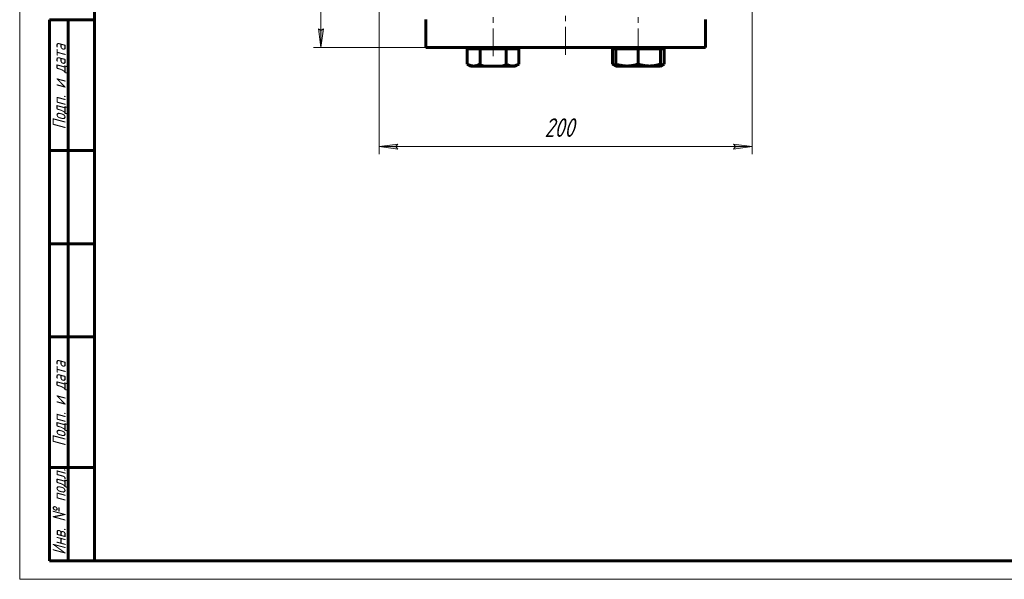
# Model space of a CAD drawing. Header units: millimetres. Extents: x 0 to 594, y 0 to 420.
# Tile 1 of 21: x 0 to 264, y 0 to 150. Entities that reach past the tile are written whole.
import ezdxf

# ---------------------------------------------------------------- set-up
doc = ezdxf.new("R2010")
doc.units = ezdxf.units.MM
for name, pattern in [('K5LT-1', [0]), ('K5LT_AXLED', [12, 7.5, -1.5, 1.5, -1.5]), ('K5LT_BASIC', [0]), ('K5LT_THIN', [0])]:
    doc.linetypes.add(name, pattern=pattern)
doc.layers.add('Системный слой', color=7, linetype='Continuous')
doc.layers.add('Системный слой (1)', color=7, linetype='Continuous', true_color=0x6c6c6c)
doc.styles.add('KDIMTEXTSTYLE', font='txt', dxfattribs={"width": 0.96, "oblique": 15, "height": 5})
doc.styles.add('KTEXTSTYLE', font='txt', dxfattribs={"width": 0.96, "height": 5})
doc.dimstyles.new('KDIMSTYLE (0.50)', dxfattribs={"dimtxt": 5, "dimasz": 1, "dimexe": 2, "dimexo": 0, "dimgap": 1, "dimtad": 1, "dimlfac": 2, "dimtxsty": 'KDIMTEXTSTYLE', "dimsah": 1, "dimcen": 0, "dimdle": 1, "dimadec": 0, "dimazin": 0, "dimtfac": 0.667, "dimtmove": 0, "dimatfit": 3, "dimfxl": 1, "dimtvp": 1, "dimtolj": 1, "dimtzin": 0, "dimarcsym": 0})

# ---------------------------------------------------------------- blocks, each defined once
blk = doc.blocks.new('U19')
at = {"layer": 'Системный слой (1)', "color": 143, "linetype": 'K5LT_BASIC', "lineweight": 60, "true_color": 0x33acca}
for p, q in [((171.73, 137.77), (172.04, 137.88)), ((172.04, 137.88), (172.35, 138.02)), ((172.35, 138.02), (172.66, 138.18))]:
    blk.add_line(p, q, dxfattribs=at)
blk = doc.blocks.new('U20')
at = {"layer": 'Системный слой (1)', "color": 143, "linetype": 'K5LT_BASIC', "lineweight": 60, "true_color": 0x33acca}
for p, q in [((158.8, 138.18), (159.11, 138.02)), ((159.11, 138.02), (159.41, 137.88)), ((159.41, 137.88), (159.73, 137.77))]:
    blk.add_line(p, q, dxfattribs=at)
blk = doc.blocks.new('D3')
at = {"layer": 'Системный слой (1)'}
for points in [[(101.28, 115.39), (100.78, 116.04), (101.28, 116.7), (96.28, 116.04)], [(196.28, 116.04), (191.28, 116.7), (191.78, 116.04), (191.28, 115.39)]]:
    blk.add_hatch(color=7, dxfattribs=at).paths.add_polyline_path(points)
at = {"layer": 'Системный слой (1)', "color": 7, "linetype": 'K5LT_THIN', "lineweight": 18, "true_color": 0xffffff}
for p, q in [((96.28, 180.64), (96.28, 114.04)), ((196.28, 180.64), (196.28, 114.04)), ((96.28, 116.04), (101.28, 116.7)), ((101.28, 116.7), (100.78, 116.04)), ((191.78, 116.04), (191.28, 116.7)), ((191.28, 116.7), (196.28, 116.04)), ((101.28, 115.39), (96.28, 116.04)), ((100.78, 116.04), (101.28, 115.39)), ((196.28, 116.04), (191.28, 115.39)), ((191.28, 115.39), (191.78, 116.04))]:
    blk.add_line(p, q, dxfattribs=at)
blk.add_wipeout([(140.61, 117.04), (140.61, 124.43), (151.5, 124.43), (151.5, 117.04)]).dxf.layer = 'Системный слой (1)'
blk.add_line((196.28, 116.04), (96.28, 116.04), dxfattribs=at)
at = {"layer": 'Системный слой (1)', "color": 7, "insert": (140.61, 123.63), "char_height": 5, "attachment_point": 1, "style": 'KTEXTSTYLE'}
blk.add_mtext('\\fArial|b0|c204|p34;\\H5.0;\\W1.000;\\Q15;\\fGOST Type AU|b0|i0|c204|p34;\\Q15;\\W0.960;200', dxfattribs=at)
blk = doc.blocks.new('KDIMARROW_01')
at = {"layer": 'Системный слой'}
blk.add_hatch(color=0, dxfattribs=at).paths.add_polyline_path([(0, 0), (-5, 0.66), (-4.5, 0), (-5, -0.66)])
at = {"layer": 'Системный слой', "color": 0, "linetype": 'K5LT_THIN', "lineweight": 18}
for p, q in [((-4.5, 0), (-5, 0.66)), ((-5, 0.66), (0, 0)), ((0, 0), (-5, -0.66)), ((-5, -0.66), (-4.5, 0))]:
    blk.add_line(p, q, dxfattribs=at)
at = {"layer": 'Системный слой (1)', "color": 0, "linetype": 'K5LT_THIN', "lineweight": 18}
blk.add_line((329.33, 202.64), (328.83, 202.64), dxfattribs=at)
blk = doc.blocks.new('D4')
at = {"layer": 'Системный слой (1)'}
for points in [[(81.39, 197.64), (80.73, 202.64), (80.07, 197.64), (80.73, 198.14)], [(80.73, 142.64), (81.39, 147.64), (80.73, 147.14), (80.07, 147.64)]]:
    blk.add_hatch(color=7, dxfattribs=at).paths.add_polyline_path(points)
at = {"layer": 'Системный слой (1)', "color": 7, "linetype": 'K5LT_THIN', "lineweight": 18, "true_color": 0xffffff}
for p, q in [((96.28, 202.64), (78.73, 202.64)), ((80.07, 197.64), (80.73, 202.64)), ((80.73, 202.64), (81.39, 197.64)), ((80.73, 198.14), (80.07, 197.64)), ((81.39, 197.64), (80.73, 198.14)), ((80.73, 142.64), (80.07, 147.64)), ((80.07, 147.64), (80.73, 147.14)), ((80.73, 147.14), (81.39, 147.64)), ((81.39, 147.64), (80.73, 142.64)), ((108.78, 142.64), (78.73, 142.64))]:
    blk.add_line(p, q, dxfattribs=at)
blk.add_wipeout([(79.73, 167.5), (72.35, 167.5), (72.35, 177.38), (79.73, 177.38)]).dxf.layer = 'Системный слой (1)'
blk.add_line((80.73, 142.64), (80.73, 202.64), dxfattribs=at)
at = {"layer": 'Системный слой (1)', "color": 7, "insert": (73.14, 167.5), "char_height": 5, "attachment_point": 1, "rotation": 90, "style": 'KTEXTSTYLE'}
blk.add_mtext('\\fArial|b0|c204|p34;\\H5.0;\\W1.000;\\Q15;\\fGOST Type AU|b0|i0|c204|p34;\\Q15;\\W0.960;120', dxfattribs=at)
blk = doc.blocks.new('U200')
at = {"color": 7, "linetype": 'K5LT_THIN', "lineweight": 18, "true_color": 0xffffff}
for p, q in [((0, 0), (0, 420)), ((594, 0), (0, 0))]:
    blk.add_line(p, q, dxfattribs=at)
at = {"color": 143, "linetype": 'K5LT_BASIC', "lineweight": 60, "true_color": 0x33acca}
for p, q in [((20, 5), (20, 415)), ((8, 5), (8, 150)), ((20, 150), (8, 150)), ((13, 5), (13, 150)), ((20, 115), (8, 115)), ((20, 90), (8, 90)), ((20, 65), (8, 65)), ((20, 30), (8, 30)), ((20, 5), (8, 5)), ((589, 5), (20, 5))]:
    blk.add_line(p, q, dxfattribs=at)
at = {"color": 7, "char_height": 3.5, "attachment_point": 1, "rotation": 90, "style": 'KTEXTSTYLE'}
for s, insert in [('\\fArial|b0|c204|p34;\\H5.0;\\W1.000;\\Q15;\\fGOST Type AU|b0|i0|c204|p34;\\Q15;\\W0.960;\\H3.50;Подп. и дата', (8.82, 120.66)), ('\\fArial|b0|c204|p34;\\H5.0;\\W1.000;\\Q15;\\fGOST Type AU|b0|i0|c204|p34;\\Q15;\\W0.960;\\H3.50;Подп. и дата', (8.82, 35.66)), ('\\fArial|b0|c204|p34;\\H5.0;\\W1.000;\\Q15;\\fGOST Type AU|b0|i0|c204|p34;\\Q15;\\W0.960;\\H3.50;Инв. № подл.', (8.82, 6.57))]:
    blk.add_mtext(s, dxfattribs=dict(at, insert=insert))

msp = doc.modelspace()

# ---------------------------------------------------------------- linework, layer by layer
at = {"layer": 'Системный слой (1)', "color": 30, "linetype": 'K5LT_AXLED', "lineweight": 18, "true_color": 0xff8000}
for p, q in [((126.8365, 140.244), (126.8365, 177.144)), ((165.7274, 140.244), (165.7274, 177.144)), ((146.282, 140.644), (146.282, 155.144))]:
    msp.add_line(p, q, dxfattribs=at)
at = {"layer": 'Системный слой (1)', "color": 143, "linetype": 'K5LT_BASIC', "lineweight": 60, "true_color": 0x33acca}
for p, q in [((108.782, 142.644), (108.782, 150.144)), ((183.782, 142.644), (183.782, 150.144)), ((108.782, 142.644), (183.782, 142.644)), ((120.8365, 142.644), (120.8365, 142.244)), ((132.8365, 142.644), (132.8365, 142.244)), ((159.7274, 142.644), (159.7274, 142.244)), ((171.7274, 142.644), (171.7274, 142.244)), ((119.9083, 142.244), (119.9083, 138.1799)), ((119.9083, 142.244), (121.6404, 142.244)), ((121.6404, 142.244), (123.3724, 142.244)), ((123.3724, 142.244), (123.3724, 138.1799)), ((123.3724, 142.244), (126.8365, 142.244)), ((126.8365, 142.244), (130.3006, 142.244)), ((130.3006, 142.244), (130.3006, 138.1799)), ((130.3006, 142.244), (132.0327, 142.244)), ((132.0327, 142.244), (133.7647, 142.244)), ((133.7647, 142.244), (133.7647, 138.1799)), ((158.7992, 142.244), (159.7274, 142.244)), ((158.7992, 142.244), (158.7992, 138.1799)), ((159.7274, 142.244), (159.7274, 138.1799)), ((159.7274, 142.244), (162.7274, 142.244)), ((162.7274, 142.244), (165.7274, 142.244)), ((165.7274, 142.244), (165.7274, 138.1799)), ((165.7274, 142.244), (168.7274, 142.244)), ((168.7274, 142.244), (171.7274, 142.244)), ((171.7274, 142.244), (171.7274, 138.1799)), ((171.7274, 142.244), (172.6556, 142.244)), ((172.6556, 142.244), (172.6556, 138.1799)), ((119.9083, 138.1799), (120.8365, 137.644)), ((120.8365, 137.644), (121.6404, 137.644)), ((121.6404, 137.644), (126.8365, 137.644)), ((126.8365, 137.644), (132.0327, 137.644)), ((132.0327, 137.644), (132.8365, 137.644)), ((133.7647, 138.1799), (132.8365, 137.644)), ((158.7992, 138.1799), (159.7274, 137.644)), ((159.7274, 137.644), (159.7274, 138.1799)), ((159.7274, 137.644), (162.7274, 137.644)), ((162.7274, 137.644), (168.7274, 137.644)), ((168.7274, 137.644), (171.7274, 137.644)), ((171.7274, 138.1799), (171.7274, 137.644)), ((172.6556, 138.1799), (171.7274, 137.644))]:
    msp.add_line(p, q, dxfattribs=at)
for points, knots in [([(119.9083, 138.1799), (120.0237, 138.1133), (120.2018, 138.0181), (120.4443, 137.9073), (120.6572, 137.8225), (120.8936, 137.7457), (121.156, 137.6846), (121.4045, 137.6509), (121.5669, 137.644), (121.6404, 137.644)], [0, 0, 0, 0, 2.04811613, 3.14539177, 4.2420772, 5.75149837, 7.23073793, 8.74733889, 10, 10, 10, 10]), ([(121.6404, 137.644), (121.7205, 137.644), (121.8774, 137.6513), (122.128, 137.6854), (122.4019, 137.7487), (122.6693, 137.8384), (122.9972, 137.9758), (123.2203, 138.0921), (123.3724, 138.1799)], [0, 0, 0, 0, 1.2286886, 2.40797336, 3.8571296, 5.46193539, 6.56897438, 9, 9, 9, 9]), ([(130.3006, 138.1799), (130.416, 138.1133), (130.5941, 138.0181), (130.8366, 137.9073), (131.0495, 137.8225), (131.2859, 137.7457), (131.5483, 137.6846), (131.7968, 137.6509), (131.9592, 137.644), (132.0327, 137.644)], [0, 0, 0, 0, 2.04811613, 3.14539177, 4.2420772, 5.75149837, 7.23073793, 8.74733889, 10, 10, 10, 10]), ([(132.0327, 137.644), (132.1128, 137.644), (132.2697, 137.6513), (132.5203, 137.6854), (132.7942, 137.7487), (133.0616, 137.8384), (133.3895, 137.9758), (133.6126, 138.0921), (133.7647, 138.1799)], [0, 0, 0, 0, 1.2286886, 2.40797336, 3.8571296, 5.46193539, 6.56897438, 9, 9, 9, 9]), ([(159.7274, 138.1799), (159.9272, 138.1133), (160.2358, 138.0181), (160.6557, 137.9073), (160.9602, 137.8373), (161.3022, 137.7696), (161.6935, 137.7077), (162.125, 137.6633), (162.4737, 137.6463), (162.6636, 137.644), (162.7274, 137.644)], [0, 0, 0, 0, 2.25292775, 3.45993095, 4.66628492, 5.61661269, 7.21890695, 8.94425936, 10.3090089, 11, 11, 11, 11]), ([(162.7274, 137.644), (162.8662, 137.644), (163.138, 137.6513), (163.5721, 137.6854), (164.0464, 137.7487), (164.441, 137.8251), (164.8695, 137.9241), (165.2582, 138.0292), (165.5899, 138.134), (165.7274, 138.1799)], [0, 0, 0, 0, 1.36520955, 2.67552596, 4.28569956, 6.0688171, 6.61385763, 8.58985194, 10, 10, 10, 10]), ([(165.7274, 138.1799), (165.9272, 138.1133), (166.2358, 138.0181), (166.6557, 137.9073), (166.9602, 137.8373), (167.3022, 137.7696), (167.6935, 137.7077), (168.125, 137.6633), (168.4737, 137.6463), (168.6636, 137.644), (168.7274, 137.644)], [0, 0, 0, 0, 2.25292775, 3.45993095, 4.66628492, 5.61661269, 7.21890695, 8.94425936, 10.3090089, 11, 11, 11, 11]), ([(168.7274, 137.644), (168.8662, 137.644), (169.138, 137.6513), (169.5721, 137.6854), (170.0464, 137.7487), (170.441, 137.8251), (170.8695, 137.9241), (171.2582, 138.0292), (171.5899, 138.134), (171.7274, 138.1799)], [0, 0, 0, 0, 1.36520955, 2.67552596, 4.28569956, 6.0688171, 6.61385763, 8.58985194, 10, 10, 10, 10])]:
    msp.add_open_spline(points, degree=3, knots=knots, dxfattribs=at)
at = {"layer": 'Системный слой (1)', "color": 7, "linetype": 'K5LT-1'}
for points, knots in [([(123.3724, 138.1799), (123.4458, 138.1587), (123.6369, 138.1048), (124.0061, 138.0077), (124.5204, 137.8885), (125.0591, 137.7885), (125.5608, 137.7187), (125.9142, 137.683), (126.1975, 137.6629), (126.4106, 137.652), (126.6238, 137.6454), (126.7657, 137.644), (126.8365, 137.644)], [0, 0, 0, 0, 1.43286195, 3.72544107, 7.16430976, 11.33828068, 14.00371051, 16.66914034, 18.00185526, 19.33457017, 20.66728509, 22, 22, 22, 22]), ([(126.8365, 137.644), (126.9331, 137.644), (127.1269, 137.6467), (127.4179, 137.6589), (127.7079, 137.679), (128.0701, 137.714), (128.5035, 137.7715), (129.0825, 137.8736), (129.6822, 138.0089), (130.1114, 138.1253), (130.3006, 138.1799)], [0, 0, 0, 0, 1.81846407, 3.63692813, 5.4553922, 7.27385627, 10.46569137, 13.65752648, 18.30421618, 22, 22, 22, 22])]:
    msp.add_open_spline(points, degree=3, knots=knots, dxfattribs=at)

# ---------------------------------------------------------------- block references
at = {"layer": 'Системный слой (1)'}
for name in ['U20', 'U19']:
    msp.add_blockref(name, (0, 0), dxfattribs=at)

# ---------------------------------------------------------------- next in the draw order: dimensions: what is measured, and where the dimension line sits
at = {"layer": 'Системный слой (1)', "color": 7}
dim = msp.add_linear_dim(base=(196.282, 116.0443), p1=(96.282, 180.644), p2=(196.282, 180.644), dimstyle='KDIMSTYLE (0.50)', override={"dimexo": 0, "dimpost": '\\fGOST Type AU|b0|c204|p34;\\H5.0;\\W0.960;\\Q15;<>', "dimblk1": 'KDIMARROW_01', "dimblk2": 'KDIMARROW_01', "dimse1": 0, "dimse2": 0, "dimclrt": 7, "dimtol": 1, "dimtp": 0, "dimtm": 0, "dimtdec": 5, "dimtolj": 1}, dxfattribs=at)
dim.commit()
dim.dimension.update_dxf_attribs({"geometry": 'D3', "text_midpoint": (146.282, 116.0443), "dimtype": 160})

# ---------------------------------------------------------------- next in the draw order: dimensions: what is measured, and where the dimension line sits
dim = msp.add_linear_dim(base=(80.731, 142.644), p1=(96.282, 202.644), p2=(108.782, 142.644), angle=90, dimstyle='KDIMSTYLE (0.50)', override={"dimexo": 0, "dimpost": '\\fGOST Type AU|b0|c204|p34;\\H5.0;\\W0.960;\\Q15;<>', "dimblk1": 'KDIMARROW_01', "dimblk2": 'KDIMARROW_01', "dimse1": 0, "dimse2": 0, "dimclrt": 7, "dimtol": 1, "dimtp": 0, "dimtm": 0, "dimtdec": 5, "dimtolj": 1}, dxfattribs=at)
dim.commit()
dim.dimension.update_dxf_attribs({"geometry": 'D4', "text_midpoint": (80.731, 172.644), "dimtype": 160})

# ---------------------------------------------------------------- next in the draw order: block references
msp.add_blockref('U200', (0, 0))

doc.saveas('drawing.dxf')
